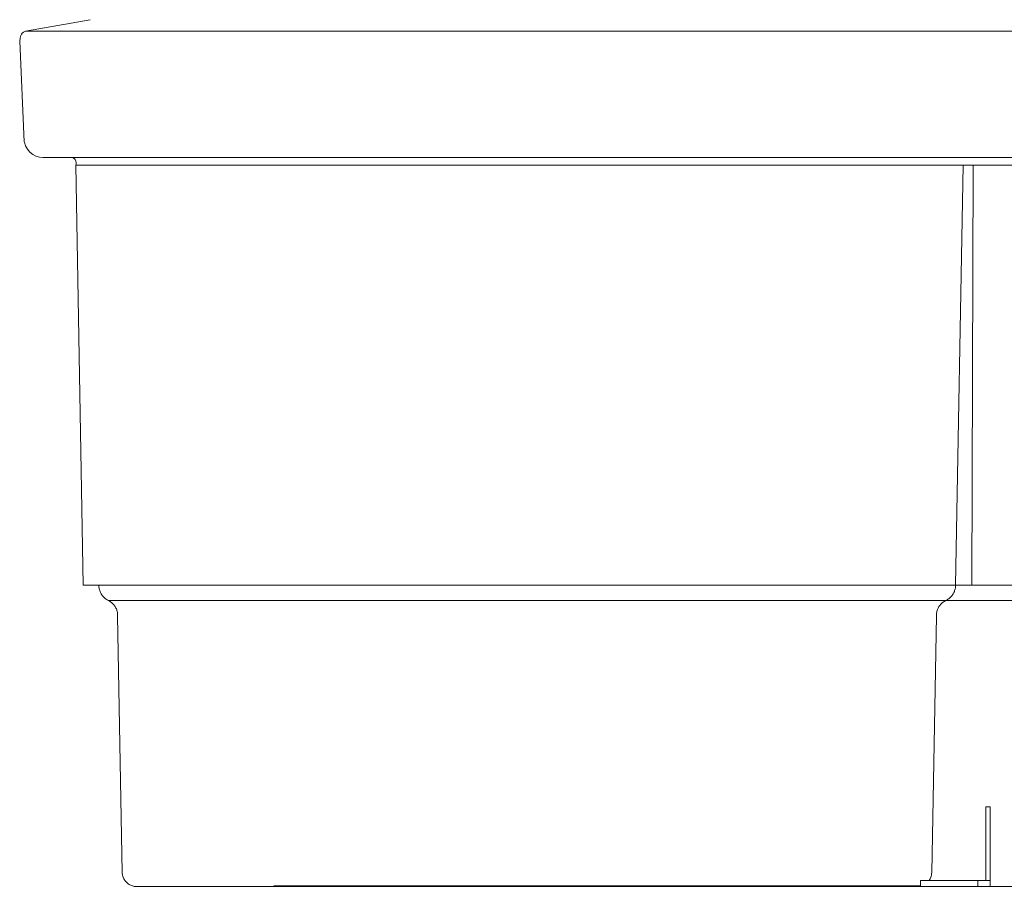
# Model space of a CAD drawing. Header units: millimetres. Extents: x -250 to 177, y 247 to 642.
# Tile 1 of 4: x -250 to 27, y 247 to 491. Entities that reach past the tile are written whole.
import ezdxf

# ---------------------------------------------------------------- set-up
doc = ezdxf.new("R2010")
doc.units = ezdxf.units.MM
doc.header["$MEASUREMENT"] = 0
doc.layers.add('material 1', color=7, linetype='Continuous')

msp = doc.modelspace()

# ---------------------------------------------------------------- linework, layer by layer
at = {"layer": 'material 1', "color": 7, "linetype": 'Continuous', "lineweight": 0}
for p, q in [((-247.95, 487.85), (-229.8, 491.05)), ((-229.8, 491.05), (-229.8, 491.05)), ((-249.13, 486.97), (-249.31, 486.61)), ((-248.87, 487.29), (-249.13, 486.97)), ((-248.55, 487.55), (-248.87, 487.29)), ((-248.19, 487.74), (-248.55, 487.55)), ((-247.95, 487.85), (-248.19, 487.74)), ((-247.95, 487.84), (-107.59, 487.84)), ((-245.46, 487.85), (-107.59, 487.84)), ((-36.77, 487.85), (-107.59, 487.84)), ((-107.59, 487.84), (-35.31, 487.84)), ((-35.3, 487.84), (-36.77, 487.85)), ((-35.3, 487.84), (34.45, 487.85)), ((-35.3, 487.84), (-35.3, 487.84)), ((-35.3, 487.84), (-35.3, 487.84)), ((-35.3, 487.84), (-35.3, 487.84)), ((-35.3, 487.84), (37.62, 487.84)), ((-249.6, 484.97), (-249.45, 485.88)), ((-249.6, 484.97), (-248.39, 456.76)), ((-249.42, 486.24), (-249.45, 485.88)), ((-249.31, 486.61), (-249.42, 486.24)), ((-248.39, 456.76), (-248.21, 456.53)), ((-248.21, 456.53), (-248.21, 456.53)), ((-248.21, 456.53), (-247.93, 455.57)), ((-247.93, 455.57), (-247.45, 454.64)), ((-247.45, 454.64), (-246.78, 453.82)), ((-246.78, 453.82), (-245.95, 453.14)), ((-245.95, 453.14), (-245.03, 452.66)), ((-245.03, 452.66), (-244.06, 452.39)), ((-244.06, 452.39), (-243.12, 452.3)), ((-243.12, 452.3), (-243.12, 452.3)), ((-243.04, 452.3), (-243.12, 452.3)), ((-241.44, 452.3), (-243.04, 452.3)), ((-238.87, 452.3), (-241.72, 452.3)), ((-241.72, 452.3), (-241.72, 452.3)), ((-241.72, 452.3), (-241.72, 452.3)), ((-241.72, 452.3), (-241.72, 452.3)), ((-241.45, 452.3), (-241.44, 452.3)), ((-241.45, 452.3), (-241.44, 452.3)), ((-241.44, 452.3), (-238.85, 452.3)), ((-238.87, 452.3), (-238.87, 452.3)), ((-237.18, 452.3), (-238.85, 452.3)), ((-237.19, 452.3), (-237.18, 452.3)), ((-233.19, 452.3), (-237.18, 452.3)), ((-234.76, 452.3), (-234.33, 452.06)), ((-234.05, 451.71), (-234.33, 452.06)), ((-233.84, 451.32), (-234.05, 451.71)), ((-233.73, 450.91), (-233.84, 451.32)), ((-233.69, 450.51), (-233.73, 450.91)), ((-226.76, 452.3), (-233.19, 452.3)), ((-226.76, 452.3), (-226.76, 452.3)), ((-218.08, 452.3), (-226.76, 452.3)), ((-218.08, 452.3), (-218.07, 452.3)), ((-207.62, 452.3), (-218.08, 452.3)), ((-218.08, 452.3), (-218.08, 452.3)), ((-207.62, 452.3), (-207.61, 452.3)), ((-196.08, 452.3), (-207.62, 452.3)), ((-207.62, 452.3), (-207.62, 452.3)), ((-196.08, 452.3), (-196.09, 452.3)), ((-196.08, 452.3), (-196.08, 452.3)), ((-184.24, 452.3), (-196.08, 452.3)), ((-184.24, 452.3), (-184.25, 452.3)), ((-184.24, 452.3), (-179, 452.3)), ((-179, 452.3), (-107.49, 452.3)), ((-35.3, 452.3), (-107.49, 452.3)), ((37.52, 452.3), (-35.3, 452.3)), ((-233.87, 450.17), (-233.69, 450.51)), ((-233.59, 450.17), (-233.87, 450.17)), ((-231.75, 332.08), (-233.82, 450.17)), ((-233.69, 450.51), (-233.69, 450.51)), ((-233.33, 450.17), (-233.59, 450.17)), ((-233.33, 450.17), (-233.31, 450.17)), ((-233.31, 450.17), (-233.15, 450.17)), ((-232.76, 450.17), (-233.15, 450.17)), ((-231.38, 450.17), (-232.76, 450.17)), ((-230.94, 450.17), (-231.38, 450.17)), ((-230.94, 450.17), (-230.9, 450.17)), ((-230.9, 450.17), (-230.51, 450.17)), ((-229.46, 450.17), (-230.51, 450.17)), ((-229.41, 450.17), (-229.46, 450.17)), ((-229.41, 450.17), (-229.37, 450.17)), ((-229.37, 450.17), (-227.82, 450.17)), ((-227.82, 450.17), (-224.43, 450.17)), ((-224.43, 450.17), (-219.65, 450.17)), ((-219.65, 450.17), (-215.68, 450.17)), ((-215.68, 450.17), (-211.15, 450.17)), ((-211.15, 450.17), (-206.15, 450.17)), ((-206.15, 450.17), (-200.82, 450.17)), ((-200.82, 450.17), (-195.27, 450.17)), ((-195.27, 450.17), (-189.64, 450.17)), ((-189.64, 450.17), (-179.78, 450.17)), ((-178.58, 450.17), (-179.78, 450.17)), ((-107.7, 450.17), (-178.58, 450.17)), ((-102.79, 450.17), (-107.7, 450.17)), ((-102.79, 450.17), (15.41, 450.17)), ((15.41, 450.17), (13.31, 332.08)), ((34.17, 450.17), (15.41, 450.17)), ((18.3, 450.17), (17.88, 332.08)), ((-231.75, 332.08), (-231.24, 332.08)), ((-231.24, 332.08), (-228.84, 332.08)), ((-228.84, 332.08), (-227.41, 332.08)), ((-227.41, 332.08), (-227.34, 332.08)), ((-227.39, 331.82), (-227.41, 332.08)), ((-227.34, 332.08), (-227.31, 332.08)), ((-227.31, 332.08), (-227.26, 332.08)), ((-227.26, 332.08), (-227.21, 332.08)), ((-227.21, 332.08), (-226.74, 332.08)), ((-226.74, 332.08), (-226.02, 332.08)), ((-226.02, 332.08), (-226, 332.08)), ((-226, 332.08), (-225.82, 332.08)), ((-225.82, 332.08), (-225.14, 332.08)), ((-225.14, 332.08), (-225.04, 332.08)), ((-225.04, 332.08), (-223.8, 332.08)), ((-223.8, 332.08), (-223.59, 332.08)), ((-223.59, 332.08), (-222.57, 332.08)), ((-222.57, 332.08), (-217.99, 332.08)), ((-212.08, 332.08), (-217.99, 332.08)), ((-204.6, 332.08), (-212.08, 332.08)), ((-199.82, 332.08), (-204.6, 332.08)), ((-199.82, 332.08), (-199.58, 332.08)), ((-199.58, 332.08), (-199.42, 332.08)), ((-195.76, 332.08), (-199.42, 332.08)), ((-193.2, 332.08), (-195.76, 332.08)), ((-193.2, 332.08), (-192.85, 332.08)), ((-192.85, 332.08), (-189.37, 332.08)), ((-189.37, 332.08), (-188.04, 332.08)), ((-186.01, 332.08), (-188.04, 332.08)), ((-183.63, 332.08), (-186.01, 332.08)), ((-183.63, 332.08), (-182.21, 332.08)), ((-182.21, 332.08), (-179.68, 332.08)), ((-178.57, 332.08), (-179.68, 332.08)), ((-178.57, 332.08), (13.31, 332.08)), ((13.31, 332.08), (13.35, 332.08)), ((13.33, 331.82), (13.35, 332.08)), ((13.35, 332.08), (13.57, 332.08)), ((13.57, 332.08), (13.88, 332.08)), ((13.88, 332.08), (14.26, 332.08)), ((14.26, 332.08), (14.69, 332.08)), ((14.69, 332.08), (15.16, 332.08)), ((15.16, 332.08), (15.69, 332.08)), ((15.69, 332.08), (16.26, 332.08)), ((16.26, 332.08), (16.87, 332.08)), ((16.87, 332.08), (17.52, 332.08)), ((17.52, 332.08), (18.2, 332.08)), ((18.2, 332.08), (18.92, 332.08)), ((18.92, 332.08), (19.66, 332.08)), ((19.66, 332.08), (20.42, 332.08)), ((20.42, 332.08), (21.19, 332.08)), ((21.19, 332.08), (21.98, 332.08)), ((21.98, 332.08), (22.78, 332.08)), ((22.78, 332.08), (23.59, 332.08)), ((23.59, 332.08), (58.02, 332.08)), ((-227.36, 331.57), (-227.39, 331.82)), ((-227.32, 331.31), (-227.36, 331.57)), ((-227.27, 331.06), (-227.32, 331.31)), ((-227.2, 330.81), (-227.27, 331.06)), ((-227.12, 330.57), (-227.2, 330.81)), ((-227.03, 330.33), (-227.12, 330.57)), ((-226.93, 330.1), (-227.03, 330.33)), ((-226.81, 329.87), (-226.93, 330.1)), ((-226.68, 329.64), (-226.81, 329.87)), ((-226.54, 329.43), (-226.68, 329.64)), ((-226.39, 329.22), (-226.54, 329.43)), ((-226.23, 329.02), (-226.39, 329.22)), ((12.15, 329.02), (12.32, 329.22)), ((12.32, 329.22), (12.47, 329.43)), ((12.47, 329.43), (12.61, 329.64)), ((12.61, 329.64), (12.74, 329.87)), ((12.74, 329.87), (12.86, 330.1)), ((12.86, 330.1), (12.97, 330.33)), ((12.97, 330.33), (13.06, 330.57)), ((13.06, 330.57), (13.14, 330.81)), ((13.14, 330.81), (13.21, 331.06)), ((13.21, 331.06), (13.26, 331.31)), ((13.26, 331.31), (13.31, 331.57)), ((13.31, 331.57), (13.33, 331.82)), ((-226.06, 328.83), (-226.23, 329.02)), ((-225.88, 328.64), (-226.06, 328.83)), ((-225.69, 328.47), (-225.88, 328.64)), ((-225.49, 328.31), (-225.69, 328.47)), ((-225.29, 328.16), (-225.49, 328.31)), ((-225.07, 328.01), (-225.29, 328.16)), ((-224.85, 327.88), (-225.07, 328.01)), ((-224.62, 327.76), (-224.85, 327.88)), ((-224.4, 327.65), (-224.62, 327.76)), ((-224.43, 327.76), (-224.62, 327.76)), ((-223.99, 327.76), (-224.43, 327.76)), ((-224.19, 327.52), (-224.4, 327.65)), ((-223.98, 327.38), (-224.19, 327.52)), ((-223.31, 327.76), (-223.99, 327.76)), ((-223.78, 327.23), (-223.98, 327.38)), ((-223.59, 327.07), (-223.78, 327.23)), ((-223.41, 326.9), (-223.59, 327.07)), ((-223.24, 326.72), (-223.41, 326.9)), ((-222.38, 327.76), (-223.31, 327.76)), ((-223.08, 326.52), (-223.24, 326.72)), ((-222.93, 326.33), (-223.08, 326.52)), ((-221.22, 327.76), (-222.38, 327.76)), ((-219.82, 327.76), (-221.22, 327.76)), ((-218.19, 327.76), (-219.82, 327.76)), ((-216.34, 327.76), (-218.19, 327.76)), ((-214.29, 327.76), (-216.34, 327.76)), ((-212.06, 327.76), (-214.29, 327.76)), ((-209.64, 327.76), (-212.06, 327.76)), ((-207.05, 327.76), (-209.64, 327.76)), ((-204.29, 327.76), (-207.05, 327.76)), ((-201.39, 327.76), (-204.29, 327.76)), ((-198.36, 327.76), (-201.39, 327.76)), ((-195.23, 327.76), (-198.36, 327.76)), ((-192.01, 327.76), (-195.23, 327.76)), ((-188.71, 327.76), (-192.01, 327.76)), ((-185.36, 327.76), (-188.71, 327.76)), ((-181.96, 327.76), (-185.36, 327.76)), ((-178.46, 327.76), (-181.96, 327.76)), ((-178.46, 327.76), (-178.46, 327.76)), ((10.52, 327.76), (-178.46, 327.76)), ((-178.46, 327.76), (-178.46, 327.76)), ((8.8, 326.33), (8.95, 326.52)), ((8.95, 326.52), (9.11, 326.72)), ((9.11, 326.72), (9.29, 326.9)), ((9.29, 326.9), (9.47, 327.07)), ((9.47, 327.07), (9.67, 327.23)), ((9.67, 327.23), (9.87, 327.38)), ((9.87, 327.38), (10.08, 327.52)), ((10.08, 327.52), (10.29, 327.65)), ((10.29, 327.65), (10.52, 327.76)), ((10.52, 327.76), (10.75, 327.88)), ((10.64, 327.76), (10.52, 327.76)), ((10.97, 327.76), (10.64, 327.76)), ((10.75, 327.88), (10.97, 328.01)), ((10.97, 328.01), (11.19, 328.16)), ((11.37, 327.76), (10.97, 327.76)), ((11.19, 328.16), (11.4, 328.31)), ((11.84, 327.76), (11.37, 327.76)), ((11.4, 328.31), (11.6, 328.47)), ((11.6, 328.47), (11.8, 328.64)), ((11.8, 328.64), (11.98, 328.83)), ((12.39, 327.76), (11.84, 327.76)), ((11.98, 328.83), (12.15, 329.02)), ((12.99, 327.76), (12.39, 327.76)), ((13.66, 327.76), (12.99, 327.76)), ((14.38, 327.76), (13.66, 327.76)), ((15.15, 327.76), (14.38, 327.76)), ((15.98, 327.76), (15.15, 327.76)), ((16.85, 327.76), (15.98, 327.76)), ((17.76, 327.76), (16.85, 327.76)), ((18.7, 327.76), (17.76, 327.76)), ((19.66, 327.76), (18.7, 327.76)), ((20.64, 327.76), (19.66, 327.76)), ((21.64, 327.76), (20.64, 327.76)), ((22.65, 327.76), (21.64, 327.76)), ((23.62, 327.76), (22.65, 327.76)), ((132.56, 327.76), (23.62, 327.76)), ((-222.79, 326.12), (-222.93, 326.33)), ((-222.66, 325.91), (-222.79, 326.12)), ((-222.55, 325.69), (-222.66, 325.91)), ((-222.45, 325.46), (-222.55, 325.69)), ((-222.35, 325.23), (-222.45, 325.46)), ((-222.28, 324.99), (-222.35, 325.23)), ((-222.21, 324.75), (-222.28, 324.99)), ((-222.16, 324.51), (-222.21, 324.75)), ((-222.12, 324.26), (-222.16, 324.51)), ((-222.1, 324.01), (-222.12, 324.26)), ((-222.08, 323.76), (-222.1, 324.01)), ((-222.09, 323.51), (-222.08, 323.76)), ((7.94, 323.76), (7.95, 324.01)), ((7.94, 323.51), (7.94, 323.76)), ((7.95, 324.01), (7.97, 324.26)), ((7.97, 324.26), (8.01, 324.51)), ((8.01, 324.51), (8.07, 324.75)), ((8.07, 324.75), (8.13, 324.99)), ((8.13, 324.99), (8.21, 325.23)), ((8.21, 325.23), (8.3, 325.46)), ((8.3, 325.46), (8.41, 325.69)), ((8.41, 325.69), (8.53, 325.91)), ((8.53, 325.91), (8.66, 326.12)), ((8.66, 326.12), (8.8, 326.33)), ((-220.79, 251.35), (-222.09, 323.51)), ((6.62, 251.35), (7.94, 323.51)), ((21.86, 269.81), (21.86, 249.12)), ((23.03, 249.12), (23.03, 269.84)), ((-220.77, 251.08), (-220.79, 251.35)), ((-220.74, 250.82), (-220.77, 251.08)), ((-220.69, 250.56), (-220.74, 250.82)), ((-220.62, 250.3), (-220.69, 250.56)), ((-220.54, 250.05), (-220.62, 250.3)), ((-220.44, 249.8), (-220.54, 250.05)), ((-220.32, 249.56), (-220.44, 249.8)), ((-220.19, 249.33), (-220.32, 249.56)), ((-220.04, 249.11), (-220.19, 249.33)), ((-219.88, 248.9), (-220.04, 249.11)), ((3.46, 247.47), (3.46, 249.12)), ((3.46, 249.12), (3.46, 249.12)), ((19.54, 249.12), (3.46, 249.12)), ((5.87, 249.12), (6.01, 249.33)), ((6.01, 249.33), (6.15, 249.56)), ((6.15, 249.56), (6.26, 249.8)), ((6.26, 249.8), (6.37, 250.05)), ((6.37, 250.05), (6.45, 250.3)), ((6.45, 250.3), (6.52, 250.56)), ((6.52, 250.56), (6.57, 250.82)), ((6.57, 250.82), (6.6, 251.08)), ((6.6, 251.08), (6.62, 251.35)), ((23, 249.12), (19.54, 249.12)), ((19.54, 249.12), (19.54, 247.47)), ((23.03, 249.12), (23, 249.12)), ((23.03, 249.12), (23.03, 247.47)), ((-219.71, 248.7), (-219.88, 248.9)), ((-219.52, 248.51), (-219.71, 248.7)), ((-219.32, 248.34), (-219.52, 248.51)), ((-219.11, 248.18), (-219.32, 248.34)), ((-218.89, 248.03), (-219.11, 248.18)), ((-218.66, 247.9), (-218.89, 248.03)), ((-218.42, 247.78), (-218.66, 247.9)), ((-218.18, 247.68), (-218.42, 247.78)), ((-217.93, 247.59), (-218.18, 247.68)), ((-217.67, 247.53), (-217.93, 247.59)), ((-217.41, 247.47), (-217.67, 247.53)), ((-217.41, 247.47), (-217.24, 247.47)), ((-217.25, 247.47), (-217.41, 247.47)), ((-217.24, 247.47), (-216.87, 247.47)), ((-216.87, 247.47), (-216.29, 247.47)), ((-216.29, 247.47), (-215.51, 247.47)), ((-215.51, 247.47), (-214.52, 247.47)), ((-214.52, 247.47), (-213.34, 247.47)), ((-213.34, 247.47), (-211.96, 247.47)), ((-211.96, 247.47), (-210.4, 247.47)), ((-210.4, 247.47), (-208.67, 247.47)), ((-208.67, 247.47), (-206.77, 247.47)), ((-206.77, 247.47), (-204.73, 247.47)), ((-204.73, 247.47), (-202.53, 247.47)), ((-202.53, 247.47), (-200.21, 247.47)), ((-200.21, 247.47), (-197.75, 247.47)), ((-197.75, 247.47), (-195.18, 247.47)), ((-195.18, 247.47), (-192.53, 247.47)), ((-192.53, 247.47), (-189.81, 247.47)), ((-189.81, 247.47), (-187.03, 247.47)), ((-187.03, 247.47), (-184.19, 247.47)), ((-184.19, 247.47), (-181.31, 247.47)), ((-181.31, 247.47), (-178.15, 247.47)), ((-178.17, 247.59), (3.43, 247.59)), ((-178.15, 247.47), (3.18, 247.47)), ((3.03, 247.47), (3.18, 247.47)), ((3.18, 247.47), (3.42, 247.52)), ((3.33, 247.47), (3.46, 247.47)), ((3.42, 247.47), (3.46, 247.47)), ((3.46, 247.47), (19.54, 247.47)), ((3.46, 247.47), (3.53, 247.47)), ((9.52, 247.47), (10.25, 247.47)), ((10.25, 247.47), (10.49, 247.47)), ((19.54, 247.47), (23.03, 247.47)), ((23.03, 247.47), (23.71, 247.47)), ((23.71, 247.47), (133.12, 247.47))]:
    msp.add_line(p, q, dxfattribs=at)
at = {"layer": 'material 1', "color": 7, "linetype": 'Continuous', "lineweight": 0, "flags": 128}
for points in [[(23.03, 269.84), (23.03, 269.84), (22.97, 269.84), (22.78, 269.84), (22.5, 269.84), (21.86, 269.81), (21.86, 269.81)], [(3.46, 249.12), (3.46, 249.12), (3.46, 249.11), (3.46, 249.11), (3.46, 248.9)], [(3.12, 247.47), (3.12, 247.47), (3.26, 247.47), (3.27, 247.47), (3.31, 247.47), (3.33, 247.47)], [(3.43, 247.59), (3.43, 247.59), (3.42, 247.53), (3.42, 247.53), (3.42, 247.52), (3.42, 247.52)], [(3.46, 248.9), (3.46, 248.9), (3.46, 248.7), (3.46, 248.7), (3.45, 248.51), (3.45, 248.51), (3.45, 248.34), (3.45, 248.34), (3.45, 248.18), (3.45, 248.17), (3.44, 248.03), (3.44, 248.03), (3.44, 247.9), (3.44, 247.89), (3.44, 247.78), (3.44, 247.78), (3.43, 247.68), (3.43, 247.68), (3.43, 247.63), (3.43, 247.59)], [(8.61, 247.47), (9.11, 247.47), (9.44, 247.47), (9.46, 247.47), (9.52, 247.47)], [(10.49, 247.47), (10.5, 247.47), (10.54, 247.47), (10.54, 247.47)]]:
    msp.add_lwpolyline(points, dxfattribs=at)

doc.saveas('drawing.dxf')
